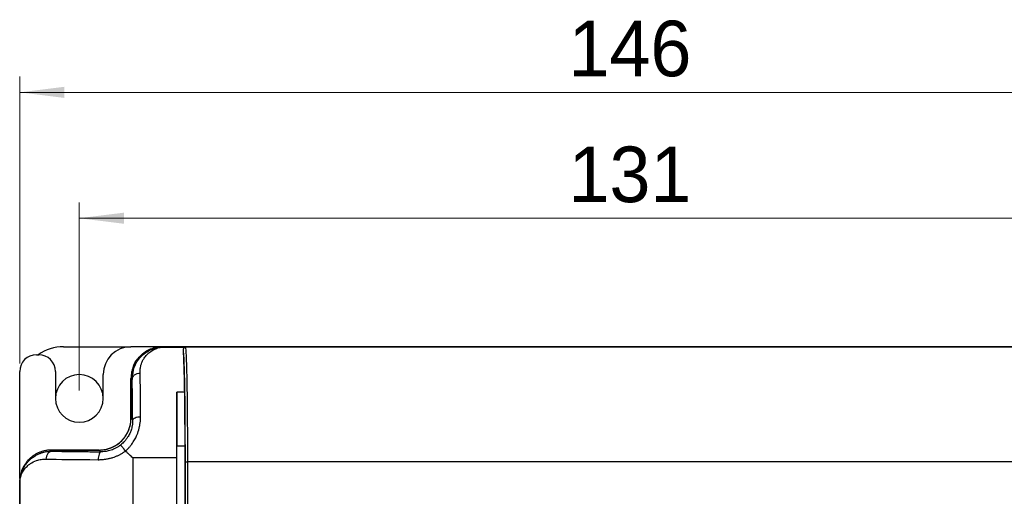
# Model space of a CAD drawing. Header units: millimetres. Extents: x 0 to 423, y 0 to 297.
# Tile 10 of 39: x 62 to 124, y 198 to 228. Entities that reach past the tile are written whole.
import ezdxf

# ---------------------------------------------------------------- set-up
doc = ezdxf.new("R2010")
doc.units = ezdxf.units.MM
doc.layers.add('实线', color=2, linetype='Continuous', lineweight=25)
doc.styles.add('SLDTEXTSTYLE16', font='ARIAL.TTF', dxfattribs={"width": 0.948})
doc.dimstyles.new('SLDDIMSTYLE0', dxfattribs={"dimtxt": 3.5, "dimasz": 2.8, "dimexe": 0, "dimexo": 0.0625, "dimgap": 0.875, "dimtad": 2, "dimlfac": 2, "dimrnd": 1e-09, "dimzin": 12, "dimdsep": 46, "dimtxsty": 'SLDTEXTSTYLE16', "dimsah": 1, "dimcen": 0.09, "dimadec": 0, "dimazin": 3, "dimtfac": 1, "dimtofl": 0, "dimtmove": 0, "dimatfit": 3, "dimfxl": 1, "dimfrac": 2, "dimtolj": 1, "dimtzin": 12, "dimarcsym": 0})

# ---------------------------------------------------------------- blocks, each defined once
blk = doc.blocks.new('_D_2')
at = {"color": 7, "linetype": 'Continuous', "lineweight": 18, "true_color": 0xffffff}
for p, q in [((65.945, 204.708), (65.945, 216.546)), ((131.445, 204.708), (131.445, 216.546)), ((65.945, 215.546), (131.445, 215.546))]:
    blk.add_line(p, q, dxfattribs=at)
for points in [[(65.945, 215.546), (68.745, 215.196), (68.745, 215.896)], [(131.445, 215.546), (128.645, 215.896), (128.645, 215.196)]]:
    blk.add_solid(points, dxfattribs=at)
at = {"color": 7, "linetype": 'Continuous', "lineweight": 18, "true_color": 0xffffff, "insert": (96.71, 220.057), "char_height": 3.5, "attachment_point": 1, "style": 'SLDTEXTSTYLE16'}
blk.add_mtext('131', dxfattribs=at)
blk = doc.blocks.new('_D_3')
at = {"color": 7, "linetype": 'Continuous', "lineweight": 18, "true_color": 0xffffff}
for p, q in [((62.195, 206.408), (62.195, 224.468)), ((135.195, 206.408), (135.195, 224.468)), ((135.195, 223.468), (62.195, 223.468))]:
    blk.add_line(p, q, dxfattribs=at)
for points in [[(62.195, 223.468), (64.995, 223.118), (64.995, 223.818)], [(135.195, 223.468), (132.395, 223.818), (132.395, 223.118)]]:
    blk.add_solid(points, dxfattribs=at)
at = {"color": 7, "linetype": 'Continuous', "lineweight": 18, "true_color": 0xffffff, "insert": (96.71, 227.979), "char_height": 3.5, "attachment_point": 1, "style": 'SLDTEXTSTYLE16'}
blk.add_mtext('146', dxfattribs=at)

msp = doc.modelspace()

# ---------------------------------------------------------------- linework, layer by layer
at = {"layer": '实线', "color": 2, "linetype": 'Continuous', "lineweight": 25, "true_color": 0xffff00}
for p, q in [((64.9451, 207.4576), (69.1951, 207.4576)), ((71.1949, 207.4576), (69.1951, 207.4576)), ((71.1949, 207.4576), (71.2158, 207.4366)), ((126.1953, 207.4576), (71.1949, 207.4576)), ((71.1951, 207.4576), (126.1951, 207.4576)), ((63.2451, 206.9576), (63.3951, 206.9576)), ((71.2158, 207.4366), (72.6055, 207.4366)), ((124.7846, 207.4366), (72.6055, 207.4366)), ((62.1951, 199.1606), (62.1951, 205.9076)), ((64.4451, 205.9076), (64.4451, 204.2076)), ((67.4451, 204.2076), (67.4451, 205.7076)), ((69.1951, 205.4578), (69.2685, 205.3843)), ((69.1951, 205.4578), (69.1951, 202.9574)), ((69.1951, 202.9576), (69.1951, 205.4576)), ((69.2685, 205.3843), (69.2796, 205.4484)), ((72.5511, 204.5937), (72.0777, 204.5937)), ((69.1951, 202.9574), (69.3005, 202.852)), ((64.2663, 200.8861), (64.1949, 200.9576)), ((67.1953, 200.9576), (64.1949, 200.9576)), ((64.1951, 200.9576), (67.1951, 200.9576)), ((67.3028, 200.85), (67.1953, 200.9576)), ((72.5742, 201.2043), (72.0777, 201.2043)), ((72.5742, 201.2043), (72.5742, 139.4576)), ((69.3138, 200.4576), (69.3138, 139.4576)), ((72.0777, 200.4576), (69.3138, 200.4576)), ((72.0777, 139.4576), (72.0777, 200.4576)), ((72.5926, 200.2076), (72.5926, 139.4576)), ((124.6476, 200.2076), (72.7426, 200.2076)), ((72.7426, 200.2076), (72.7426, 139.4576)), ((62.1951, 87.9576), (62.1951, 198.9576)), ((62.2055, 198.9486), (62.1951, 198.956)), ((62.1951, 198.956), (62.1951, 139.4576)), ((62.2055, 139.4576), (62.2055, 198.9486))]:
    msp.add_line(p, q, dxfattribs=at)
for centre, radius, start, end in [((64.9451, 204.7076), 2.75, 90, 125.096801), ((69.1951, 205.7076), 1.75, 90, 180), ((63.2451, 205.9076), 1.05, 90, 180), ((63.3951, 205.9076), 1.05, 0, 90), ((65.9451, 204.2076), 1.5, 0, 180), ((65.9451, 204.2076), 1.5, 180, 0)]:
    msp.add_arc(centre, radius, start, end, dxfattribs=at)
for points, knots in [([(71.1949, 207.4576), (71.1605, 207.4571), (71.0919, 207.4561), (70.9896, 207.4478), (70.8886, 207.4349), (70.789, 207.4168), (70.691, 207.394), (70.595, 207.3664), (70.5012, 207.3343), (70.4096, 207.2979), (70.3206, 207.2573), (70.2342, 207.2127), (70.1507, 207.1643), (70.0702, 207.1123), (69.9928, 207.057), (69.9186, 206.9984), (69.8478, 206.9369), (69.7577, 206.8508), (69.6521, 206.7349), (69.5381, 206.5832), (69.4376, 206.419), (69.3523, 206.2434), (69.2836, 206.0577), (69.2335, 205.8636), (69.2012, 205.6626), (69.1971, 205.5264), (69.1951, 205.4578)], [0, 0, 0, 0, 0.0328608, 0.0655073, 0.0979397, 0.1301578, 0.1621617, 0.1939515, 0.2255272, 0.2568887, 0.2880361, 0.3189695, 0.3496888, 0.3801941, 0.4104854, 0.4405627, 0.4704261, 0.5000755, 0.5595708, 0.6199215, 0.6811279, 0.7431901, 0.8061082, 0.8698825, 0.934513, 1, 1, 1, 1]), ([(69.2796, 205.4484), (69.3046, 205.6905), (69.3588, 206.2155), (69.756, 206.8201), (70.4019, 207.3276), (70.9606, 207.4025), (71.2158, 207.4366)], [0, 0, 0, 0, 0.2484621, 0.5386237, 0.7892379, 1, 1, 1, 1]), ([(69.3438, 206.2051), (69.3449, 206.2111), (69.3958, 206.4726), (69.7739, 206.8787), (70.1801, 207.2569), (70.4416, 207.3077), (70.4476, 207.3089)], [0, 0, 0, 0, 0.0114108, 0.5000022, 0.9885937, 1, 1, 1, 1]), ([(69.7685, 205.8055), (69.7678, 205.832), (69.7666, 205.8823), (69.7685, 205.9517), (69.7724, 206.0125), (69.7776, 206.0653), (69.7835, 206.1107), (69.7961, 206.1895), (69.8228, 206.306), (69.8689, 206.4423), (69.9326, 206.5871), (70.0074, 206.7197), (70.1051, 206.8541), (70.2369, 207.0023), (70.3919, 207.1338), (70.5606, 207.2416), (70.7286, 207.3312), (70.9018, 207.396), (71.0596, 207.4255), (71.138, 207.4332), (71.177, 207.4354), (71.1964, 207.4362), (71.2061, 207.4364), (71.2117, 207.4366), (71.2144, 207.4366), (71.2158, 207.4366)], [0, 0, 0, 0, 0.0315878, 0.0601711, 0.0858172, 0.1085801, 0.1285039, 0.1456249, 0.2139645, 0.2902219, 0.3440282, 0.4326155, 0.4984541, 0.5640552, 0.6847068, 0.743299, 0.7975359, 0.902705, 0.9523637, 0.9764359, 0.9882814, 0.9941565, 0.9970822, 0.9985421, 1, 1, 1, 1]), ([(72.4743, 207.2131), (72.4752, 207.1965), (72.4769, 207.1626), (72.4794, 207.107), (72.4821, 207.0464), (72.4855, 206.967), (72.4898, 206.8584), (72.4966, 206.6818), (72.5053, 206.4515), (72.5155, 206.157), (72.5253, 205.831), (72.533, 205.5256), (72.5389, 205.2633), (72.5431, 205.0517), (72.5472, 204.8295), (72.5498, 204.6724), (72.5511, 204.5938)], [0, 0, 0, 0, 0.0289667, 0.0593947, 0.0912931, 0.12467, 0.1802372, 0.2493654, 0.374047, 0.4989217, 0.6285715, 0.7494975, 0.8119588, 0.8744447, 0.9370829, 1, 1, 1, 1]), ([(72.6055, 207.4364), (72.5988, 207.4353), (72.5837, 207.433), (72.5607, 207.4226), (72.5355, 207.4038), (72.5109, 207.3741), (72.4937, 207.3394), (72.4815, 207.3), (72.4743, 207.2603), (72.4744, 207.228), (72.4744, 207.2131)], [0, 0, 0, 0, 0.0879339, 0.1960936, 0.3245313, 0.4731627, 0.6363089, 0.7296422, 0.8743825, 1, 1, 1, 1]), ([(72.4744, 207.2131), (72.4759, 207.2001), (72.4792, 207.1733), (72.4843, 207.1237), (72.4902, 207.0578), (72.4966, 206.9724), (72.5047, 206.846), (72.5153, 206.6412), (72.5303, 206.2637), (72.5479, 205.6545), (72.5648, 204.8085), (72.5756, 204.0135), (72.5825, 203.3127), (72.5867, 202.7555), (72.5898, 202.1272), (72.5914, 201.6184), (72.5921, 201.1995), (72.5925, 200.8637), (72.5928, 200.5322), (72.5927, 200.3089), (72.5926, 200.2076)], [0, 0, 0, 0, 0.0252284, 0.0525319, 0.0819055, 0.1208603, 0.1585461, 0.2149845, 0.2981865, 0.4195851, 0.5409366, 0.6528568, 0.6975296, 0.7646249, 0.8208341, 0.8783333, 0.9078514, 0.937947, 0.9718622, 1, 1, 1, 1]), ([(72.6055, 207.4366), (72.6161, 207.3972), (72.6361, 207.3231), (72.659, 206.9157), (72.6724, 206.5986), (72.677, 206.4558), (72.6779, 206.4275)], [0, 0, 0, 0, 0.4211173, 0.7920625, 0.9587679, 1, 1, 1, 1]), ([(72.6779, 206.4275), (72.6804, 206.3533), (72.6861, 206.186), (72.6942, 205.8851), (72.707, 205.3337), (72.7188, 204.6404), (72.7286, 203.7999), (72.7361, 202.9622), (72.7416, 201.7612), (72.7423, 200.7535), (72.7426, 200.2076)], [0, 0, 0, 0, 0.0636914, 0.1435008, 0.2162227, 0.4239744, 0.5198601, 0.6104619, 0.7889923, 1, 1, 1, 1]), ([(69.2685, 205.3843), (69.269, 205.4338), (69.2913, 205.5417), (69.4088, 205.693), (69.5875, 205.7876), (69.7123, 205.8052), (69.7685, 205.8055)], [-0.0000041, -0.0000041, -0.0000041, -0.0000041, 0.2500733, 0.5054985, 0.7609238, 1.0000006, 1.0000006, 1.0000006, 1.0000006]), ([(69.3005, 202.852), (69.3003, 202.8886), (69.2998, 202.9626), (69.2991, 203.0724), (69.2983, 203.1825), (69.2975, 203.2926), (69.2965, 203.403), (69.2949, 203.5907), (69.2923, 203.8508), (69.2886, 204.1787), (69.2844, 204.4979), (69.2802, 204.7707), (69.2762, 205.0002), (69.2725, 205.1962), (69.2699, 205.3207), (69.2685, 205.3843)], [0, 0, 0, 0, 0.034614, 0.0697728, 0.1055097, 0.1418565, 0.1788432, 0.2164986, 0.3339118, 0.4540698, 0.5831722, 0.714536, 0.805545, 0.9006466, 1, 1, 1, 1]), ([(72.0777, 200.4576), (72.0777, 200.8342), (72.0777, 201.2113), (72.0777, 201.9564), (72.0777, 202.3251), (72.0777, 203.0357), (72.0777, 203.3767), (72.0777, 204.0174), (72.0777, 204.3168), (72.0777, 204.5938)], [0, 0, 0, 0, 0.25, 0.25, 0.5, 0.5, 0.75, 0.75, 1, 1, 1, 1]), ([(72.0777, 204.5937), (72.0777, 204.1374), (72.0777, 203.6019), (72.0777, 202.4456), (72.0777, 201.825), (72.0777, 201.2043)], [0, 0, 0, 0, 0.5, 0.5, 1, 1, 1, 1]), ([(72.5511, 204.5938), (72.5517, 204.5551), (72.553, 204.4779), (72.5547, 204.3584), (72.5564, 204.2366), (72.558, 204.1121), (72.5595, 203.9851), (72.561, 203.8554), (72.5624, 203.7233), (72.5637, 203.5885), (72.565, 203.4512), (72.5661, 203.3113), (72.5672, 203.1688), (72.5686, 202.976), (72.5701, 202.7313), (72.5716, 202.4329), (72.5728, 202.1308), (72.5736, 201.8252), (72.5741, 201.5159), (72.5742, 201.3084), (72.5742, 201.2043)], [0, 0, 0, 0, 0.04203775, 0.0838743, 0.12554926, 0.16710274, 0.20857518, 0.25000727, 0.29143982, 0.33291362, 0.37446936, 0.41614747, 0.45798805, 0.50003072, 0.58389139, 0.66710693, 0.74999977, 0.83289611, 0.91612208, 1, 1, 1, 1]), ([(67.1951, 200.9576), (67.4569, 200.9576), (67.7186, 201.0096), (68.2023, 201.21), (68.4242, 201.3583), (68.7944, 201.7285), (68.9426, 201.9504), (69.143, 202.4341), (69.1951, 202.6958), (69.1951, 202.9576)], [0, 0, 0, 0, 0.25, 0.25, 0.5, 0.5, 0.75, 0.75, 1, 1, 1, 1]), ([(69.3005, 202.852), (69.3004, 202.8236), (69.3001, 202.7671), (69.2948, 202.6809), (69.286, 202.5943), (69.2733, 202.5073), (69.258, 202.4269), (69.2346, 202.3254), (69.1929, 202.1811), (69.1136, 201.9805), (69.0015, 201.7784), (68.8717, 201.597), (68.7487, 201.4573), (68.6384, 201.3515), (68.5735, 201.2984), (68.548, 201.2775)], [0, 0, 0, 0, 0.0514196, 0.102683, 0.1537809, 0.2047027, 0.2554375, 0.2946141, 0.3817842, 0.5073803, 0.6494279, 0.7557066, 0.8660493, 0.9474416, 1, 1, 1, 1]), ([(68.6094, 201.5433), (68.6325, 201.5671), (68.6788, 201.6147), (68.7439, 201.6908), (68.8059, 201.7705), (68.8641, 201.8539), (68.9184, 201.9407), (68.9686, 202.0309), (69.0143, 202.1243), (69.0554, 202.2207), (69.0917, 202.3197), (69.1229, 202.4213), (69.1488, 202.5252), (69.1693, 202.631), (69.184, 202.7386), (69.1933, 202.8476), (69.1945, 202.9207), (69.1951, 202.9574)], [0, 0, 0, 0, 0.0632572, 0.1270012, 0.191232, 0.2559498, 0.3211546, 0.3868465, 0.4530255, 0.5196916, 0.586845, 0.6544857, 0.7226137, 0.7912291, 0.8603319, 0.9299222, 1, 1, 1, 1]), ([(68.8466, 200.8977), (68.8673, 200.9154), (68.9196, 200.9604), (69.01, 201.0475), (69.1252, 201.1718), (69.2735, 201.3585), (69.4217, 201.5891), (69.5392, 201.8242), (69.6519, 202.1003), (69.7203, 202.3418), (69.7668, 202.5941), (69.7941, 202.8007), (69.7981, 202.9611), (69.8005, 203.0538)], [0, 0, 0, 0, 0.032801, 0.0830181, 0.1509302, 0.2368381, 0.3701541, 0.4815844, 0.5560105, 0.7353658, 0.7909734, 0.8791964, 1, 1, 1, 1]), ([(69.3005, 202.852), (69.3013, 202.8756), (69.3127, 202.9011), (69.3622, 202.9504), (69.4005, 202.9741), (69.4979, 203.0134), (69.5566, 203.0289), (69.6788, 203.0488), (69.7419, 203.0535), (69.8005, 203.0538)], [0, 0, 0, 0, 0.25, 0.25, 0.5, 0.5, 0.75, 0.75, 1, 1, 1, 1]), ([(67.1953, 200.9576), (67.2297, 200.9581), (67.2983, 200.9591), (67.4005, 200.9673), (67.5016, 200.9803), (67.6012, 200.9984), (67.6991, 201.0212), (67.7951, 201.0488), (67.889, 201.0809), (67.9805, 201.1173), (68.0696, 201.1579), (68.1559, 201.2025), (68.2394, 201.2509), (68.3199, 201.3029), (68.3974, 201.3582), (68.4715, 201.4168), (68.5425, 201.4782), (68.5871, 201.5216), (68.6094, 201.5433)], [0, 0, 0, 0, 0.0657123, 0.1309962, 0.1958515, 0.2602785, 0.324277, 0.3878472, 0.4509891, 0.5137027, 0.5759881, 0.6378454, 0.6992745, 0.7602755, 0.8208486, 0.8809936, 0.9407107, 1, 1, 1, 1]), ([(68.548, 201.2775), (68.5295, 201.2632), (68.4896, 201.2324), (68.4234, 201.1862), (68.3467, 201.1372), (68.237, 201.0746), (68.1036, 201.0108), (67.9388, 200.9484), (67.7814, 200.9036), (67.6056, 200.8692), (67.4491, 200.8518), (67.3432, 200.8505), (67.3028, 200.85)], [0, 0, 0, 0, 0.050871, 0.109385, 0.175512, 0.2492466, 0.3850233, 0.4992613, 0.638026, 0.7494614, 0.9044962, 1, 1, 1, 1]), ([(68.8466, 200.8976), (68.84, 200.9043), (68.826, 200.9183), (68.8056, 200.9424), (68.7823, 200.9723), (68.7568, 201.0069), (68.7227, 201.0562), (68.6794, 201.1105), (68.6416, 201.1573), (68.6157, 201.1898), (68.594, 201.2201), (68.575, 201.2434), (68.5599, 201.2592), (68.5507, 201.2671), (68.5453, 201.2727), (68.5471, 201.2759), (68.548, 201.2775)], [0, 0, 0, 0, 0.0368305, 0.0785654, 0.1255386, 0.1891729, 0.2543175, 0.3792176, 0.502209, 0.5642099, 0.6258916, 0.7505264, 0.8142077, 0.8764608, 0.9389424, 1, 1, 1, 1]), ([(64.1949, 200.9576), (64.1605, 200.9571), (64.0919, 200.9561), (63.9896, 200.9478), (63.8886, 200.9349), (63.789, 200.9168), (63.691, 200.894), (63.595, 200.8664), (63.5012, 200.8343), (63.4096, 200.7979), (63.3206, 200.7573), (63.2342, 200.7127), (63.1507, 200.6643), (63.0702, 200.6123), (62.9928, 200.557), (62.9186, 200.4984), (62.8478, 200.4369), (62.6197, 200.2192), (62.3018, 199.751), (62.1949, 199.2244), (62.1951, 198.9566), (62.1951, 198.956)], [0, 0, 0, 0, 0.0329417, 0.0656687, 0.098181, 0.1304785, 0.1625612, 0.1944293, 0.2260828, 0.2575216, 0.2887457, 0.3197553, 0.3505503, 0.3811308, 0.4114967, 0.4416481, 0.471585, 0.5013075, 0.743537, 0.9994428, 1, 1, 1, 1]), ([(62.2055, 198.9486), (62.2066, 198.9794), (62.2086, 199.0417), (62.2173, 199.1345), (62.2304, 199.2279), (62.2483, 199.3214), (62.2711, 199.415), (62.2988, 199.5083), (62.3315, 199.601), (62.3812, 199.7219), (62.4563, 199.8715), (62.5603, 200.0345), (62.6878, 200.1968), (62.8464, 200.3607), (63.0141, 200.4951), (63.188, 200.6076), (63.3443, 200.6907), (63.5237, 200.7649), (63.7016, 200.8207), (63.8866, 200.8602), (64.0743, 200.8841), (64.2029, 200.8855), (64.2663, 200.8861)], [0, 0, 0, 0, 0.0280763, 0.0567096, 0.0859017, 0.1156539, 0.1459678, 0.1768447, 0.2082859, 0.2402926, 0.3032259, 0.3715533, 0.4308005, 0.5083424, 0.5985499, 0.6439695, 0.7135286, 0.7718279, 0.8310463, 0.8888011, 0.9451119, 1, 1, 1, 1]), ([(64.2663, 200.8861), (64.2171, 200.8857), (64.1641, 200.8746), (64.0614, 200.8253), (64.012, 200.7871), (63.9303, 200.6896), (63.8982, 200.6307), (63.857, 200.5082), (63.8476, 200.4449), (63.8473, 200.3862)], [0, 0, 0, 0, 0.25, 0.25, 0.5, 0.5, 0.75, 0.75, 1, 1, 1, 1]), ([(64.2663, 200.8861), (64.3034, 200.8854), (64.3768, 200.8838), (64.4905, 200.8815), (64.6054, 200.8793), (64.722, 200.8772), (64.84, 200.8752), (65.0363, 200.8719), (65.32, 200.8677), (65.7019, 200.8629), (66.0969, 200.8587), (66.4338, 200.8557), (66.7062, 200.8536), (66.9056, 200.8523), (67.1035, 200.8511), (67.237, 200.8504), (67.3028, 200.85)], [0, 0, 0, 0, 0.0497917, 0.0986883, 0.1467134, 0.193892, 0.2402504, 0.2858165, 0.4183064, 0.5463628, 0.6657103, 0.7843054, 0.8405323, 0.8951449, 0.948259, 1, 1, 1, 1]), ([(67.1352, 200.3501), (67.1728, 200.3503), (67.2468, 200.3507), (67.3574, 200.3566), (67.4651, 200.366), (67.5701, 200.3791), (67.672, 200.3954), (67.7707, 200.4147), (67.8663, 200.4367), (67.9585, 200.4611), (68.0762, 200.4964), (68.2192, 200.5468), (68.3856, 200.6179), (68.5463, 200.7), (68.7012, 200.792), (68.7982, 200.8625), (68.8466, 200.8976)], [0, 0, 0, 0, 0.0640008, 0.12618767, 0.18660619, 0.24529452, 0.302285, 0.35760549, 0.41128038, 0.46333153, 0.51377885, 0.61204465, 0.70974193, 0.8069172, 0.9036378, 1, 1, 1, 1]), ([(67.3028, 200.85), (67.2832, 200.8493), (67.2621, 200.8379), (67.2211, 200.7883), (67.2014, 200.75), (67.1688, 200.6526), (67.1559, 200.5939), (67.1393, 200.4717), (67.1355, 200.4086), (67.1352, 200.3501)], [0, 0, 0, 0, 0.25, 0.25, 0.5, 0.5, 0.75, 0.75, 1, 1, 1, 1]), ([(69.3138, 200.4576), (69.2751, 200.4931), (69.1974, 200.5646), (69.0768, 200.6769), (68.9598, 200.7881), (68.8819, 200.8634), (68.8466, 200.8976)], [0, 0, 0, 0, 0.2451806, 0.4936361, 0.7699709, 1, 1, 1, 1]), ([(62.2055, 198.9486), (62.2056, 198.9494), (62.2056, 198.9509), (62.2057, 198.9539), (62.2058, 198.9591), (62.2062, 198.9696), (62.2071, 198.9905), (62.2097, 199.0321), (62.2181, 199.1148), (62.2482, 199.2788), (62.3314, 199.5041), (62.4651, 199.7171), (62.6002, 199.8758), (62.7218, 199.9954), (62.9235, 200.153), (63.1553, 200.2729), (63.3987, 200.3439), (63.5508, 200.3721), (63.699, 200.3869), (63.7991, 200.3864), (63.8473, 200.3862)], [0, 0, 0, 0, 0.0008925, 0.0017852, 0.0035715, 0.0071474, 0.0143127, 0.0286993, 0.0577153, 0.1168686, 0.2408501, 0.3732296, 0.4413416, 0.5092187, 0.5913828, 0.7704596, 0.8340804, 0.8935131, 0.9488071, 1, 1, 1, 1]), ([(72.5926, 200.2076), (72.5929, 200.2076), (72.5988, 200.2076), (72.6308, 200.2076), (72.6851, 200.2076), (72.7244, 200.2076), (72.7426, 200.2076)], [0.0000117, 0.0000117, 0.0000117, 0.0000117, 0.2218194, 0.4812252, 0.7406309, 1.0000207, 1.0000207, 1.0000207, 1.0000207])]:
    msp.add_open_spline(points, degree=3, knots=knots, dxfattribs=at)
for points in [[(69.8005, 203.0538), (69.7939, 204.229), (69.782, 205.145), (69.7685, 205.8055)], [(63.8473, 200.3862), (64.6168, 200.3705), (65.6897, 200.3566), (67.1352, 200.3501)]]:
    msp.add_open_spline(points, degree=3, dxfattribs=at)

# ---------------------------------------------------------------- dimensions: what is measured, and where the dimension line sits
at = {"color": 7, "linetype": 'Continuous', "lineweight": 18, "true_color": 0xffffff}
for base, p1, p2, picture, middle in [((62.1951, 223.4677), (135.1951, 205.9076), (62.1951, 205.9076), '_D_3', (100.7201, 223.4677)), ((131.4451, 215.5456), (65.9451, 204.2076), (131.4451, 204.2076), '_D_2', (100.7201, 215.5456))]:
    dim = msp.add_linear_dim(base=base, p1=p1, p2=p2, dimstyle='SLDDIMSTYLE0', dxfattribs=at)
    dim.commit()
    dim.dimension.update_dxf_attribs({"geometry": picture, "text_midpoint": middle, "dimtype": 160})

doc.saveas('drawing.dxf')
